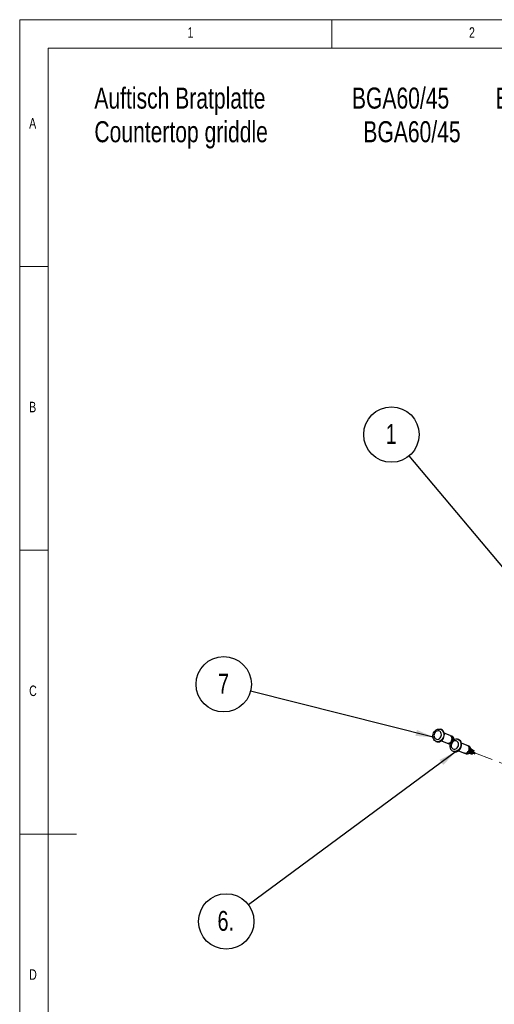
# Model space of a CAD drawing. Header units: millimetres. Extents: x 5 to 415, y 5 to 292.
# Tile 12 of 17: x 5 to 89, y 119 to 292. Entities that reach past the tile are written whole.
import ezdxf

# ---------------------------------------------------------------- set-up
doc = ezdxf.new("R2010")
doc.units = ezdxf.units.MM
doc.linetypes.add('PHANTOM', pattern=[12.7, 6.35, -1.27, 1.27, -1.27, 1.27, -1.27])
doc.layers.add('ZEICHNUNG', color=7, linetype='Continuous')
doc.styles.add('SLDTEXTSTYLE0', font='TXT', dxfattribs={"width": 0.75})
doc.dimstyles.new('SLDDIMSTYLE0', dxfattribs={"dimtxt": 0.18, "dimasz": 3.302, "dimexe": 0, "dimexo": 0.0625, "dimgap": 0, "dimtad": 0, "dimtih": 1, "dimtoh": 1, "dimdec": 0, "dimrnd": 1e-09, "dimzin": 0, "dimdsep": 46, "dimtxsty": 'Standard', "dimsah": 1, "dimcen": 0.09, "dimadec": 0, "dimazin": 0, "dimtfac": 3.302, "dimtdec": 0, "dimtofl": 0, "dimtmove": 0, "dimatfit": 3, "dimfxl": 0, "dimfrac": 2, "dimtolj": 1, "dimtzin": 0, "dimarcsym": 0})

# ---------------------------------------------------------------- blocks, each defined once
blk = doc.blocks.new('SW_NOTE_0')
at = {"color": 0, "linetype": 'Continuous', "lineweight": 0, "attachment_point": 1, "style": 'SLDTEXTSTYLE0'}
for s, insert, char_height in [('Auftisch Bratplatte', (0, 4.77), 3.7042), ('BGA60/45', (45.38, 4.77), 3.704), ('Explosionsansicht + Stückliste', (70.68, 4.77), 3.7042), ('Countertop griddle', (0, -1.16), 3.7042), ('BGA60/45', (47.39, -1.16), 3.704), ('Exploded view + BOM', (72.69, -1.16), 3.7042)]:
    blk.add_mtext(s, dxfattribs=dict(at, insert=insert, char_height=char_height))
blk = doc.blocks.new('SW_NOTE_0_1')
at = {"layer": 'ZEICHNUNG', "color": 0}
blk.add_circle((-3.13, 3.74), 4.88, dxfattribs=at)
at = {"layer": 'ZEICHNUNG', "color": 0, "insert": (-3.17, 5.59), "char_height": 3.5, "attachment_point": 2, "style": 'SLDTEXTSTYLE0'}
blk.add_mtext('1', dxfattribs=at)
blk = doc.blocks.new('SW_NOTE_0_3')
at = {"layer": 'ZEICHNUNG', "color": 0}
blk.add_circle((-4.73, 1.19), 4.88, dxfattribs=at)
at = {"layer": 'ZEICHNUNG', "color": 0, "insert": (-4.77, 3.04), "char_height": 3.5, "attachment_point": 2, "style": 'SLDTEXTSTYLE0'}
blk.add_mtext('7', dxfattribs=at)
blk = doc.blocks.new('SW_NOTE_0_4')
at = {"layer": 'ZEICHNUNG', "color": 0}
blk.add_circle((-3.93, -2.9), 4.88, dxfattribs=at)
at = {"layer": 'ZEICHNUNG', "color": 0, "insert": (-4.01, -1.05), "char_height": 3.5, "attachment_point": 2, "style": 'SLDTEXTSTYLE0'}
blk.add_mtext('6.', dxfattribs=at)

msp = doc.modelspace()

# ---------------------------------------------------------------- linework, layer by layer
at = {"color": 7, "linetype": 'Continuous', "lineweight": 18}
for p, q in [((415, 292), (5, 292)), ((5, 292), (5, 5)), ((60, 287), (60, 292)), ((410, 287), (10, 287)), ((10, 287), (10, 10)), ((10, 248.5), (5, 248.5)), ((5, 198.5), (10, 198.5)), ((5, 148.5), (15, 148.5))]:
    msp.add_line(p, q, dxfattribs=at)
at = {"color": 7, "linetype": 'Continuous', "lineweight": 25}
for p, q in [((79.3, 166.92), (79.18, 166.96)), ((78.35, 164.83), (78.46, 164.79)), ((79.3, 164.92), (80.32, 164.52)), ((80.84, 165.85), (79.82, 166.25)), ((80.88, 165.83), (80.98, 165.79)), ((81.15, 165.73), (80.92, 165.82)), ((81.49, 165.26), (81.57, 165.21)), ((81.57, 165.21), (81.6, 165.2)), ((82.33, 165.17), (82.21, 165.21)), ((80.4, 164.49), (80.63, 164.4)), ((82.33, 163.17), (83.35, 162.77)), ((83.87, 164.1), (82.85, 164.5)), ((84.18, 163.98), (83.95, 164.07)), ((84.98, 163.05), (84.5, 163.24)), ((85.23, 162.79), (84.5, 163.21)), ((84.52, 163.51), (84.61, 163.46)), ((85.04, 163.18), (84.52, 163.39)), ((84.61, 163.46), (85, 163.24)), ((84.98, 163.05), (85.04, 163.18)), ((85, 163.24), (85.04, 163.18)), ((81.38, 163.08), (81.49, 163.04)), ((83.43, 162.74), (83.66, 162.65)), ((84.2, 162.75), (84.72, 162.55)), ((84.78, 162.67), (84.32, 162.86)), ((84.38, 162.94), (84.74, 162.73)), ((84.39, 162.96), (85.17, 162.66)), ((85.23, 162.79), (84.46, 163.09)), ((84.78, 162.67), (84.72, 162.55)), ((84.74, 162.73), (84.78, 162.67))]:
    msp.add_line(p, q, dxfattribs=at)
at = {"color": 7, "linetype": 'PHANTOM', "lineweight": 18}
msp.add_line((147.4, 138.45), (85.14, 162.84), dxfattribs=at)
at = {"color": 7, "linetype": 'Continuous', "lineweight": 25, "flags": 128}
for points in [[(78.24, 164.88), (78.08, 165.01), (77.95, 165.17), (77.86, 165.37), (77.81, 165.6), (77.81, 165.84), (77.85, 166.08), (77.93, 166.31), (78.05, 166.52), (78.21, 166.71), (78.39, 166.85), (78.59, 166.96), (78.79, 167.01), (79, 167.01), (79.19, 166.96), (79.37, 166.86), (79.51, 166.71), (79.63, 166.53), (79.7, 166.31), (79.72, 166.08), (79.71, 165.84), (79.65, 165.6), (79.54, 165.38), (79.4, 165.18), (79.23, 165.01), (79.04, 164.89), (78.84, 164.81), (78.63, 164.78), (78.43, 164.81), (78.24, 164.88)], [(78.3, 165.26), (78.45, 165.2), (78.62, 165.19), (78.79, 165.24), (78.95, 165.33), (79.08, 165.46), (79.19, 165.63), (79.27, 165.82), (79.3, 166.01), (79.28, 166.21), (79.22, 166.38), (79.13, 166.52), (79, 166.63), (78.85, 166.69), (78.68, 166.69), (78.51, 166.65), (78.35, 166.56), (78.21, 166.43), (78.1, 166.26), (78.03, 166.07), (78, 165.87), (78.01, 165.68), (78.07, 165.51), (78.17, 165.36), (78.3, 165.26)], [(78.46, 164.79), (78.55, 164.76), (78.75, 164.74), (78.96, 164.76), (79.16, 164.84), (79.35, 164.97), (79.52, 165.13), (79.66, 165.33), (79.76, 165.56), (79.82, 165.79), (79.84, 166.04), (79.81, 166.27), (79.74, 166.48), (79.63, 166.67), (79.48, 166.81), (79.31, 166.91), (79.3, 166.92)], [(80.32, 164.52), (80.41, 164.5), (80.57, 164.49), (80.73, 164.54), (80.88, 164.64), (81.01, 164.77), (81.11, 164.94), (81.17, 165.12), (81.18, 165.31), (81.15, 165.49), (81.08, 165.65), (80.97, 165.77), (80.84, 165.85)], [(81.28, 163.13), (81.11, 163.26), (80.98, 163.42), (80.89, 163.62), (80.84, 163.85), (80.84, 164.09), (80.88, 164.33), (80.96, 164.56), (81.08, 164.77), (81.24, 164.96), (81.42, 165.1), (81.62, 165.21), (81.82, 165.26), (82.03, 165.26), (82.22, 165.21), (82.4, 165.11), (82.54, 164.96), (82.66, 164.78), (82.73, 164.56), (82.75, 164.33), (82.74, 164.09), (82.68, 163.85), (82.57, 163.63), (82.43, 163.43), (82.27, 163.26), (82.07, 163.14), (81.87, 163.06), (81.66, 163.03), (81.46, 163.06), (81.28, 163.13)], [(81.33, 163.51), (81.48, 163.45), (81.65, 163.44), (81.82, 163.49), (81.98, 163.58), (82.11, 163.71), (82.22, 163.88), (82.3, 164.07), (82.33, 164.26), (82.31, 164.46), (82.26, 164.63), (82.16, 164.77), (82.03, 164.88), (81.88, 164.94), (81.71, 164.95), (81.54, 164.9), (81.38, 164.81), (81.24, 164.68), (81.13, 164.51), (81.06, 164.32), (81.03, 164.12), (81.04, 163.93), (81.1, 163.76), (81.2, 163.61), (81.33, 163.51)], [(81.49, 163.04), (81.58, 163.01), (81.78, 162.99), (81.99, 163.01), (82.19, 163.09), (82.38, 163.22), (82.55, 163.38), (82.69, 163.58), (82.79, 163.81), (82.85, 164.05), (82.87, 164.29), (82.84, 164.52), (82.77, 164.73), (82.66, 164.92), (82.51, 165.06), (82.34, 165.16), (82.33, 165.17)], [(81.52, 165.21), (81.5, 165.22), (81.5, 165.21), (81.51, 165.21), (81.53, 165.2), (81.56, 165.18)], [(83.35, 162.77), (83.44, 162.75), (83.6, 162.74), (83.76, 162.79), (83.91, 162.89), (84.04, 163.02), (84.14, 163.19), (84.2, 163.37), (84.21, 163.56), (84.18, 163.74), (84.11, 163.9), (84, 164.03), (83.87, 164.1)], [(83.91, 164.08), (84.02, 164.04), (84.14, 163.94), (84.23, 163.8), (84.28, 163.63), (84.29, 163.44), (84.25, 163.25), (84.17, 163.07), (84.06, 162.92), (83.92, 162.8), (83.76, 162.73), (83.59, 162.71), (83.44, 162.74), (83.39, 162.76)], [(84.55, 163.46), (84.53, 163.47), (84.53, 163.47), (84.54, 163.46), (84.56, 163.45), (84.59, 163.43), (84.62, 163.42), (84.65, 163.4), (84.67, 163.39), (84.68, 163.39), (84.68, 163.39), (84.67, 163.4), (84.65, 163.41), (84.63, 163.42), (84.6, 163.44), (84.57, 163.45), (84.55, 163.46)], [(84.41, 162.89), (84.42, 162.88), (84.42, 162.88), (84.41, 162.89), (84.39, 162.9), (84.37, 162.92), (84.36, 162.92)]]:
    msp.add_lwpolyline(points, dxfattribs=at)
at = {"color": 7, "linetype": 'Continuous', "lineweight": 25}
for centre, radius, start, end in [((80.47, 165.23), 0.731, 297.1571, 20.065), ((80.57, 165.23), 0.694, 331.7119, 53.5973), ((80.9, 165.19), 0.593, 355.8204, 64.872), ((81.21, 164.48), 0.791, 63.1585, 67.4766), ((80.59, 165.02), 0.558, 246.0309, 317.6836), ((80.81, 164.86), 0.49, 248.8041, 279.4949), ((83.5, 163.48), 0.731, 297.1571, 20.065), ((83.87, 163.4), 0.661, 332.2028, 62.0165), ((83.84, 163.24), 0.613, 252.6883, 333.5035), ((84.7, 163.6), 0.776, 243.3737, 247.5021), ((84.43, 163.12), 0.871, 328.198, 337.5856)]:
    msp.add_arc(centre, radius, start, end, dxfattribs=at)

# ---------------------------------------------------------------- block references
at = {"color": 7, "linetype": 'Continuous', "lineweight": 0}
msp.add_blockref('SW_NOTE_0', (18.16, 275.27), dxfattribs=at)
at = {"layer": 'ZEICHNUNG', "color": 7}
for name, p in [('SW_NOTE_0_1', (73.63, 215.16)), ('SW_NOTE_0_3', (45.68, 173.7)), ('SW_NOTE_0_4', (45.32, 136))]:
    msp.add_blockref(name, p, dxfattribs=at)

# ---------------------------------------------------------------- texts
at = {"color": 7, "linetype": 'Continuous', "lineweight": 0, "char_height": 1.85, "attachment_point": 1, "style": 'SLDTEXTSTYLE0'}
for s, insert in [('1', (34.58, 290.67)), ('2', (84.17, 290.67)), ('A', (6.67, 274.67)), ('B', (6.67, 224.67)), ('C', (6.67, 174.67)), ('D', (6.67, 124.67))]:
    msp.add_mtext(s, dxfattribs=dict(at, insert=insert))

# ---------------------------------------------------------------- leaders
at = {"layer": 'ZEICHNUNG', "color": 7}
for points in [[(104.99, 177.74), (73.63, 215.16)], [(78.06, 165.52), (45.68, 173.7)], [(81.96, 163.09), (45.32, 136)]]:
    msp.add_leader(points, dimstyle='SLDDIMSTYLE0', dxfattribs=at)

doc.saveas('drawing.dxf')
